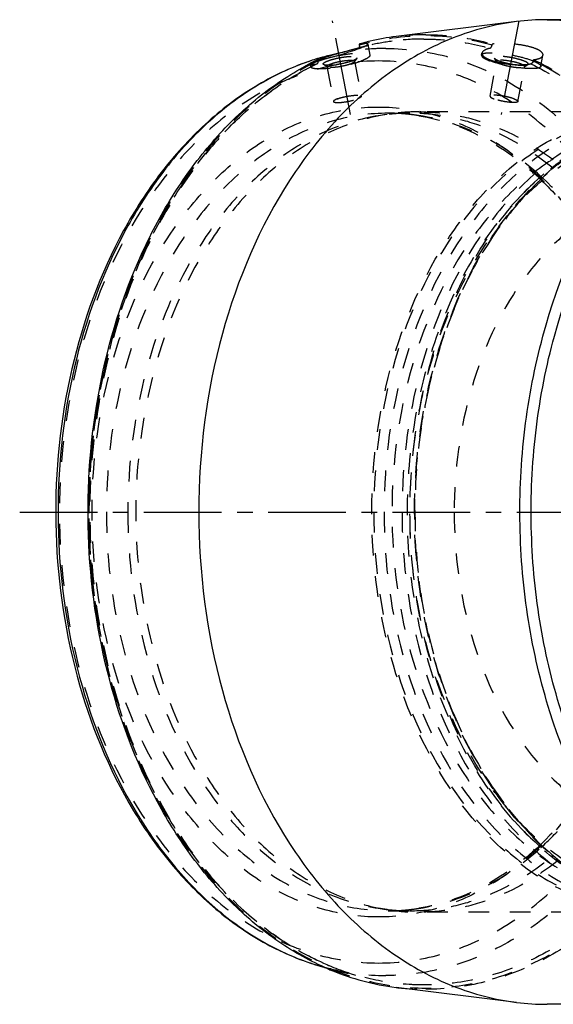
# Model space of a CAD drawing. Header units: millimetres. Extents: x 245 to 733, y 332 to 662.
# Tile 1 of 14: x 245 to 413, y 341 to 652. Entities that reach past the tile are written whole.
import ezdxf

# ---------------------------------------------------------------- set-up
doc = ezdxf.new("R2010")
doc.units = ezdxf.units.MM
doc.header["$LTSCALE"] = 65.185185
doc.linetypes.add('CENTER', pattern=[0.6, 0.375, -0.075, 0.075, -0.075])
doc.linetypes.add('HIDDEN', pattern=[0.2, 0.1, -0.1])
for name, color, linetype in [('ACHSEN_S', 7, 'CONTINUOUS'), ('FASEN', 7, 'CONTINUOUS'), ('KOERPER', 7, 'CONTINUOUS'), ('KONST.EL_MIT_GEO', 7, 'CONTINUOUS')]:
    doc.layers.add(name, color=color, linetype=linetype)

msp = doc.modelspace()

# ---------------------------------------------------------------- linework, layer by layer
at = {"layer": 'ACHSEN_S', "color": 2, "linetype": 'CENTER'}
msp.add_line((245.13, 496.5), (733.01, 496.5), dxfattribs=at)
at = {"layer": 'FASEN', "color": 8, "linetype": 'HIDDEN'}
for p, q in [((403.89, 597.15), (405.31, 598.56)), ((403.89, 395.85), (405.31, 394.44))]:
    msp.add_line(p, q, dxfattribs=at)
for points, knots in [([(405.31, 598.56), (410.09, 603.35), (420.39, 611.69), (432.5, 617.19), (438.59, 618.96)], [0, 0, 0, 0, 0.516084, 1, 1, 1, 1]), ([(405.31, 394.44), (392.96, 406.78), (378.9, 431.21), (369.6, 467.04), (367.12, 496.5), (369.6, 525.96), (378.9, 561.79), (392.96, 586.22), (405.31, 598.56)], [0, 0, 0, 0, 0.236132, 0.366209, 0.5, 0.633791, 0.763868, 1, 1, 1, 1]), ([(438.6, 374.04), (432.5, 375.81), (420.39, 381.31), (410.09, 389.65), (405.31, 394.44)], [0, 0, 0, 0, 0.483915, 1, 1, 1, 1])]:
    msp.add_open_spline(points, degree=3, knots=knots, dxfattribs=at)
at = {"layer": 'KOERPER', "color": 2, "linetype": 'CENTER'}
msp.add_line((349.19, 621.66), (343.6, 651.13), dxfattribs=at)
at = {"layer": 'KOERPER', "color": 8, "linetype": 'HIDDEN'}
for points, knots in [([(454.22, 598.8), (449.47, 598.8), (439.75, 597.42), (425.95, 591.39), (413.36, 581.72), (398.34, 564.03), (385.31, 535.22), (381.88, 509.68), (381.88, 496.5)], [0, 0, 0, 0, 0.103456, 0.210669, 0.324498, 0.446432, 0.712952, 1, 1, 1, 1]), ([(381.88, 496.5), (381.88, 483.32), (385.31, 457.78), (398.34, 428.97), (413.36, 411.28), (425.95, 401.61), (439.75, 395.58), (449.47, 394.2), (454.22, 394.2)], [0, 0, 0, 0, 0.287048, 0.553568, 0.675502, 0.789331, 0.896544, 1, 1, 1, 1])]:
    msp.add_open_spline(points, degree=3, knots=knots, dxfattribs=at)
at = {"layer": 'KONST.EL_MIT_GEO', "color": 2, "linetype": 'CENTER'}
msp.add_line((402.2, 651.13), (396.61, 621.66), dxfattribs=at)
at = {"layer": 'KONST.EL_MIT_GEO', "color": 7, "linetype": 'Continuous'}
for p, q in [((511.66, 651.5), (411.08, 651.5)), ((401.5, 650.91), (363.6, 646.2)), ((342.19, 640.15), (351.57, 642.53)), ((351.94, 643.82), (352.01, 643.46)), ((339.06, 639.29), (338.87, 639.23)), ((336.18, 638.37), (336.08, 638.34)), ((336.26, 637.56), (336.43, 637.65)), ((338.18, 638.53), (338.26, 638.56)), ((401.5, 342.09), (363.6, 346.8)), ((512.15, 341.5), (411.08, 341.5))]:
    msp.add_line(p, q, dxfattribs=at)
at = {"layer": 'KONST.EL_MIT_GEO', "color": 8, "linetype": 'HIDDEN'}
for p, q in [((351.57, 642.53), (353.75, 643.08)), ((354.66, 643.83), (355.32, 640.32)), ((393.79, 643.46), (393.86, 643.82)), ((338.96, 638.91), (339.03, 638.54)), ((350.49, 638.25), (351.28, 639.36)), ((390.48, 640.32), (390.61, 640.98)), ((395.31, 638.25), (394.52, 639.36)), ((406.77, 638.54), (406.84, 638.91)), ((409.15, 636.78), (409.81, 640.29)), ((336.53, 637.44), (336.65, 636.78)), ((341.9, 636.62), (340.76, 637.37)), ((341.8, 636.75), (343.88, 625.74)), ((350.54, 638.41), (352.63, 627.4)), ((393.17, 627.4), (395.26, 638.41)), ((401.92, 625.74), (404, 636.75)), ((403.9, 636.62), (405.04, 637.37)), ((360.76, 621.7), (357.96, 621.25)), ((361.18, 622.05), (367.95, 622.05)), ((370.63, 621.3), (370.83, 621.27)), ((445.03, 622.5), (370.78, 622.5)), ((360.76, 371.3), (357.96, 371.75)), ((361.18, 370.95), (367.95, 370.95)), ((370.83, 371.73), (370.63, 371.7)), ((445.03, 370.5), (370.78, 370.5)), ((342.19, 352.85), (353.75, 349.92))]:
    msp.add_line(p, q, dxfattribs=at)
at = {"layer": 'KONST.EL_MIT_GEO', "color": 7, "linetype": 'Continuous'}
for centre, radius, start, end in [((411.1, 573.61), 77.89, 90.0131, 97.0849), ((373.12, 569.74), 77.05, 97.1002, 103.301), ((426.84, 347.98), 303.99, 104.3336, 104.6486), ((373.09, 566.78), 78.71, 105.5954, 105.8562), ((351.45, 643.02), 0.542, 284.3135, 293.4416), ((373.62, 567.65), 79.19, 104.7511, 105.8831), ((356.38, 607.7), 36.4, 96.2523, 97.0015), ((373.5, 568.09), 78.74, 103.9757, 104.7508), ((373.42, 568.42), 78.4, 103.2876, 103.9756), ((361.57, 563.99), 78.59, 107.2964, 108.8089), ((361.94, 562.44), 80.18, 106.7212, 108.3981), ((361.38, 564.59), 77.96, 106.784, 107.295), ((376.37, 560.44), 86.93, 115.4832, 116.001), ((361.26, 564.98), 77.55, 105.9559, 106.7842), ((361.57, 563.69), 78.88, 104.5895, 106.5834), ((361.06, 565.68), 76.82, 104.2179, 105.9572), ((358.44, 587.24), 55.09, 108.7715, 109.3558), ((361.38, 564.42), 78.13, 104.2159, 104.5868), ((362.16, 561.79), 80.87, 108.3962, 108.7367), ((376.85, 559.46), 88.02, 116.0571, 117.3341), ((375.3, 430.18), 84.32, 246.8256, 247.7432), ((374.1, 427.05), 80.96, 247.6902, 254.9438), ((373.11, 423.25), 77.04, 254.9207, 262.8995), ((411.1, 419.39), 77.89, 262.9151, 269.9869)]:
    msp.add_arc(centre, radius, start, end, dxfattribs=at)
at = {"layer": 'KONST.EL_MIT_GEO', "color": 8, "linetype": 'HIDDEN'}
for centre, radius, start, end in [((372.33, 570.54), 74.87, 90.0126, 97.6284), ((372.91, 571.27), 75.51, 90.0106, 97.0859), ((373.05, 566.9), 78.59, 105.3517, 105.5954), ((373, 567.11), 78.37, 104.7244, 105.3519), ((372.93, 567.37), 78.11, 104.2648, 104.7243), ((372.86, 567.66), 77.8, 103.4376, 104.265), ((372.56, 568.97), 76.46, 97.6397, 103.4491), ((352.65, 603.38), 37.94, 110.2095, 110.7469), ((355.39, 595.92), 45.89, 109.3466, 110.2), ((346.35, 647.79), 9.88, 290.6953, 293.0318), ((399.45, 647.79), 9.88, 246.9687, 249.3047), ((405.54, 650.08), 11.25, 276.6233, 279.5839), ((345.84, 620.48), 19.53, 112.6564, 113.817), ((333.83, 658.4), 21.35, 282.2897, 283.0506), ((345.35, 622.44), 17.22, 110.6952, 113.0331), ((341.47, 660.91), 23.8, 275.2273, 277.7834), ((350.39, 638.38), 0.152, 10.7257, 21.5218), ((401.97, 664.95), 27.57, 257.071, 258.202), ((399.34, 645.15), 8.09, 247.0115, 249.3024), ((402.47, 667.4), 30.06, 258.2205, 261.2212), ((404.01, 661.86), 24.67, 254.2118, 256.7082), ((402.68, 668.57), 31.26, 261.1779, 266.5808), ((367.98, 558.75), 63.3, 90.0245, 99.1029), ((370.81, 558.97), 63.53, 90.0256, 99.1037), ((361.18, 559.3), 62.75, 86.9058, 89.9982), ((361.18, 562.38), 59.67, 87.0453, 89.998), ((361.16, 562.02), 60.04, 85.3598, 87.046), ((361.16, 558.87), 63.18, 83.8606, 86.9048), ((361.13, 561.68), 60.37, 83.564, 85.3595), ((361.08, 561.2), 60.86, 80.9663, 83.5625), ((356.48, 536.82), 88.32, 50.1652, 50.5837), ((345.04, 534.11), 92.74, 46.3011, 46.7526), ((347.04, 533.75), 92.38, 47.327, 47.76), ((476.83, 529.1), 98.89, 135.7792, 136.9774), ((476.87, 463.93), 98.94, 223.0227, 224.1728), ((345.04, 458.89), 92.74, 313.2475, 313.6987), ((347.04, 459.25), 92.38, 312.24, 312.673), ((356.48, 456.18), 88.32, 309.4163, 309.8348), ((367.98, 434.25), 63.3, 260.8971, 269.9755), ((370.81, 434.03), 63.53, 260.8963, 269.9744), ((361.18, 433.7), 62.75, 270.0018, 273.0942), ((361.18, 430.62), 59.67, 270.002, 272.9542), ((361.16, 430.98), 60.04, 272.9534, 274.6419), ((361.17, 433.98), 63.03, 273.0932, 274.2917), ((361.16, 434.11), 63.16, 274.2914, 274.7889), ((361.13, 431.32), 60.37, 274.6422, 276.436), ((361.14, 434.26), 63.31, 274.7892, 276.1381), ((361.08, 431.8), 60.86, 276.4375, 279.0336), ((374.78, 431), 83.78, 246.8857, 247.3591), ((373.44, 427.5), 80.04, 247.2849, 255.7433), ((361.42, 428.74), 78.29, 254.8951, 255.7836), ((360.99, 427.06), 76.56, 254.997, 255.7836), ((360.49, 424.88), 74.32, 255.7499, 269.9252), ((372.92, 421.74), 75.52, 262.9032, 269.9869)]:
    msp.add_arc(centre, radius, start, end, dxfattribs=at)
at = {"layer": 'KONST.EL_MIT_GEO', "color": 7, "linetype": 'Continuous'}
for points, knots in [([(512.15, 341.5), (504.96, 341.5), (490.26, 343.58), (469.39, 352.69), (450.32, 367.31), (427.58, 394.02), (412.03, 428.34), (403.98, 466.04), (401.85, 496.15), (403.88, 526.26), (411.82, 564.03), (427.26, 598.43), (449.9, 625.28), (468.92, 640.02), (489.75, 649.27), (504.46, 651.45), (511.65, 651.5)], [0, 0, 0, 0, 0.051677, 0.105224, 0.162068, 0.222953, 0.356031, 0.427197, 0.499747, 0.572315, 0.643528, 0.776772, 0.837755, 0.894689, 0.948298, 1, 1, 1, 1]), ([(401.5, 650.91), (394.68, 650.06), (380.9, 646.45), (361.74, 635.9), (344.38, 620.61), (323.87, 593.98), (306.16, 552.09), (299.07, 496.5), (306.16, 440.91), (323.87, 399.02), (344.38, 372.39), (361.74, 357.1), (380.9, 346.55), (394.68, 342.94), (401.5, 342.09)], [0, 0, 0, 0, 0.051752, 0.105846, 0.163341, 0.2247, 0.357777, 0.5, 0.642223, 0.7753, 0.836659, 0.894154, 0.948248, 1, 1, 1, 1]), ([(514.65, 342.96), (507.61, 342.96), (493.2, 344.98), (472.73, 353.81), (453.99, 368), (431.57, 393.94), (416.08, 427.35), (407.83, 464.14), (405.43, 493.6), (407.05, 523.17), (414.33, 560.43), (428.92, 594.59), (450.6, 621.66), (468.92, 636.82), (489.1, 646.74), (503.48, 649.55), (510.54, 649.93)], [0, 0, 0, 0, 0.051572, 0.104972, 0.161606, 0.222218, 0.354671, 0.425555, 0.497904, 0.570386, 0.641656, 0.775472, 0.836889, 0.894262, 0.948202, 1, 1, 1, 1]), ([(340.21, 639.09), (342.26, 639.45), (346.21, 640.49), (350.09, 641.75), (351.96, 642.46)], [0, 0, 0, 0, 0.509975, 1, 1, 1, 1]), ([(349.96, 642.08), (349.47, 641.95), (347.37, 641.4), (345.27, 640.82), (343.68, 640.34)], [0, 0, 0, 0, 0.234992, 1, 1, 1, 1]), ([(352.02, 643.02), (352.01, 642.97), (351.96, 642.77), (351.8, 642.59), (351.66, 642.53)], [0, 0, 0, 0, 0.276411, 1, 1, 1, 1]), ([(351.96, 642.46), (352.35, 642.61), (353.03, 642.87), (353.91, 643.26), (354.39, 643.52), (354.67, 643.75), (354.66, 643.83)], [0, 0, 0, 0, 0.41, 0.718113, 0.913916, 1, 1, 1, 1]), ([(354.66, 643.83), (354.64, 643.9), (354.39, 643.98), (353.98, 643.99), (353.27, 643.97), (352.73, 643.91), (352.41, 643.88)], [0, 0, 0, 0, 0.087606, 0.280583, 0.586763, 1, 1, 1, 1]), ([(338.96, 638.91), (339.06, 638.92), (339.48, 638.97), (339.89, 639.04), (340.21, 639.09)], [0, 0, 0, 0, 0.235416, 1, 1, 1, 1]), ([(343.68, 640.34), (343.42, 640.26), (342.43, 639.96), (341.44, 639.65), (340.72, 639.4)], [0, 0, 0, 0, 0.261664, 1, 1, 1, 1]), ([(336.08, 638.34), (330.19, 636.33), (318.58, 630.81), (302.9, 618.84), (288.98, 603.42), (272.92, 578.4), (259.44, 541.21), (254.58, 493.04), (261.03, 445.22), (275.78, 408.87), (292.72, 384.89), (307.18, 370.41), (323.29, 359.48), (335.08, 354.76), (341.02, 353.15)], [0, 0, 0, 0, 0.05329, 0.10915, 0.16813, 0.230365, 0.363071, 0.50261, 0.641604, 0.772848, 0.83417, 0.892236, 0.947295, 1, 1, 1, 1]), ([(336.23, 638.38), (330.43, 636.41), (318.98, 630.95), (303.46, 619.07), (289.64, 603.71), (273.62, 578.65), (260.15, 541.34), (255.3, 492.96), (261.78, 444.95), (276.53, 408.5), (293.44, 384.53), (307.79, 370.13), (323.72, 359.33), (335.34, 354.68), (341.18, 353.11)], [0, 0, 0, 0, 0.052548, 0.107953, 0.166754, 0.229049, 0.362376, 0.502858, 0.642759, 0.774515, 0.835815, 0.893606, 0.948111, 1, 1, 1, 1]), ([(342.12, 352.67), (336.72, 354.98), (326.11, 360.89), (311.77, 372.84), (298.94, 387.75), (283.95, 411.58), (270.88, 446.61), (265, 492.17), (269.04, 538.12), (280.66, 574.05), (294.61, 599), (306.79, 614.93), (320.61, 628.02), (330.96, 634.8), (336.26, 637.56)], [0, 0, 0, 0, 0.052504, 0.107758, 0.166128, 0.227651, 0.358654, 0.496623, 0.635215, 0.767937, 0.830582, 0.890141, 0.946529, 1, 1, 1, 1])]:
    msp.add_open_spline(points, degree=3, knots=knots, dxfattribs=at)
at = {"layer": 'KONST.EL_MIT_GEO', "color": 8, "linetype": 'HIDDEN'}
for points, knots in [([(411.08, 651.5), (418.28, 651.5), (433.01, 649.41), (453.91, 640.27), (473, 625.61), (495.75, 598.83), (511.28, 564.44), (519.3, 526.66), (521.39, 496.5), (519.3, 466.34), (511.28, 428.56), (495.75, 394.17), (473, 367.39), (453.91, 352.73), (433.01, 343.59), (418.28, 341.5), (411.08, 341.5)], [0, 0, 0, 0, 0.051692, 0.105258, 0.162132, 0.223055, 0.356218, 0.427422, 0.5, 0.572578, 0.643782, 0.776945, 0.837868, 0.894742, 0.948308, 1, 1, 1, 1]), ([(393.79, 643.46), (387.03, 645.38), (372.9, 647.42), (358.78, 645.38), (352.01, 643.46)], [0, 0, 0, 0, 0.5, 1, 1, 1, 1]), ([(372.32, 645.41), (374.06, 645.41), (381.05, 645.17), (388, 643.93), (393.05, 642.5)], [0, 0, 0, 0, 0.248794, 1, 1, 1, 1]), ([(372.9, 646.78), (374.66, 646.78), (381.73, 646.53), (388.75, 645.28), (393.86, 643.82)], [0, 0, 0, 0, 0.248751, 1, 1, 1, 1]), ([(360.39, 642.44), (358.87, 642.44), (352.74, 642.25), (346.65, 641.28), (342.19, 640.15)], [0, 0, 0, 0, 0.248897, 1, 1, 1, 1]), ([(360.39, 642.44), (367.16, 642.44), (381.03, 640.47), (400.71, 631.87), (418.68, 618.07), (440.11, 592.84), (458.69, 551.71), (466.12, 496.5), (458.69, 441.29), (440.11, 400.16), (418.68, 374.93), (400.71, 361.13), (381.03, 352.53), (367.16, 350.56), (360.39, 350.56)], [0, 0, 0, 0, 0.05173, 0.105334, 0.162249, 0.223216, 0.356476, 0.5, 0.643524, 0.776784, 0.837751, 0.894666, 0.94827, 1, 1, 1, 1]), ([(393.05, 642.5), (392.45, 642.33), (391.54, 642.05), (390.67, 641.33), (390.6, 640.97)], [0, 0, 0, 0, 0.629189, 1, 1, 1, 1]), ([(393.05, 642.5), (393.14, 642.52), (393.51, 642.72), (393.73, 643.14), (393.79, 643.46)], [0, 0, 0, 0, 0.212941, 1, 1, 1, 1]), ([(407.27, 642.46), (406.29, 642.83), (404.09, 643.39), (400.64, 643.87), (397.16, 644.04), (394.9, 643.94), (393.86, 643.82)], [0, 0, 0, 0, 0.231196, 0.500324, 0.769356, 1, 1, 1, 1]), ([(409.81, 640.29), (409.89, 640.7), (409.33, 641.42), (408.37, 642), (407.67, 642.31), (407.27, 642.46)], [0, 0, 0, 0, 0.352014, 0.637144, 1, 1, 1, 1]), ([(339.21, 638.86), (339.13, 638.83), (338.83, 638.72), (338.54, 638.6), (338.32, 638.51)], [0, 0, 0, 0, 0.264576, 1, 1, 1, 1]), ([(339.27, 638.55), (339.39, 638.59), (339.88, 638.78), (340.39, 638.94), (340.78, 639.06)], [0, 0, 0, 0, 0.234535, 1, 1, 1, 1]), ([(340.78, 639.06), (340.98, 639.13), (341.86, 639.39), (342.74, 639.62), (343.42, 639.78)], [0, 0, 0, 0, 0.237486, 1, 1, 1, 1]), ([(342.13, 638.55), (342.2, 638.57), (342.49, 638.68), (342.78, 638.77), (343, 638.84)], [0, 0, 0, 0, 0.234543, 1, 1, 1, 1]), ([(343, 638.84), (343.46, 638.99), (344.43, 639.25), (345.91, 639.56), (347.4, 639.8), (348.78, 639.94), (349.92, 639.97), (350.69, 639.92), (351.11, 639.79), (351.3, 639.69), (351.37, 639.51), (351.32, 639.41), (351.28, 639.36)], [0, 0, 0, 0, 0.164606, 0.342274, 0.518899, 0.68028, 0.813721, 0.909435, 0.941631, 0.964101, 0.980734, 1, 1, 1, 1]), ([(343.02, 637.58), (343.8, 637.88), (345.48, 638.31), (347.19, 638.6), (348.09, 638.68)], [0, 0, 0, 0, 0.478005, 1, 1, 1, 1]), ([(343.42, 639.78), (344.8, 640.11), (347.48, 640.62), (351.09, 641.03), (353.61, 641.02), (354.91, 640.77), (355.29, 640.47), (355.32, 640.32)], [0, 0, 0, 0, 0.350622, 0.669596, 0.895878, 0.962195, 1, 1, 1, 1]), ([(348.09, 638.68), (348.22, 638.69), (348.7, 638.73), (349.18, 638.74), (349.52, 638.73)], [0, 0, 0, 0, 0.279948, 1, 1, 1, 1]), ([(349.52, 638.73), (349.58, 638.73), (349.78, 638.71), (349.98, 638.69), (350.12, 638.66)], [0, 0, 0, 0, 0.285179, 1, 1, 1, 1]), ([(350.12, 638.66), (350.17, 638.65), (350.32, 638.61), (350.5, 638.53), (350.53, 638.44)], [0, 0, 0, 0, 0.344034, 1, 1, 1, 1]), ([(351.28, 639.36), (351.19, 639.23), (350.83, 638.98), (350.45, 638.8), (350.21, 638.7)], [0, 0, 0, 0, 0.387365, 1, 1, 1, 1]), ([(355.32, 640.32), (355.35, 640.19), (355.17, 639.83), (354.29, 639.2), (353.4, 638.81), (352.7, 638.55)], [0, 0, 0, 0, 0.120874, 0.321115, 1, 1, 1, 1]), ([(406.84, 638.91), (412.89, 636.02), (424.72, 628.59), (440.27, 613.71), (453.71, 595.27), (468.55, 566.17), (479.47, 524.5), (479.94, 472.44), (468.07, 423.06), (448.14, 387.64), (427.22, 366.44), (410.19, 354.94), (391.89, 347.84), (379.15, 346.22), (372.9, 346.22)], [0, 0, 0, 0, 0.054422, 0.112196, 0.173632, 0.238569, 0.376241, 0.518528, 0.656841, 0.783881, 0.84221, 0.897106, 0.9493, 1, 1, 1, 1]), ([(390.48, 640.32), (390.46, 640.19), (390.63, 639.83), (391.51, 639.2), (392.4, 638.81), (393.1, 638.55)], [0, 0, 0, 0, 0.120874, 0.321115, 1, 1, 1, 1]), ([(406.53, 638.55), (405.01, 639.13), (401.67, 640.02), (397.49, 640.75), (394.26, 641.01), (392.6, 641.02), (391.55, 640.89), (390.96, 640.76), (390.52, 640.53), (390.48, 640.32)], [0, 0, 0, 0, 0.296253, 0.626121, 0.770174, 0.884421, 0.927727, 0.961026, 1, 1, 1, 1]), ([(390.6, 640.97), (390.57, 640.8), (390.68, 640.36), (391.22, 639.82), (392.07, 639.31), (392.76, 639.01), (393.16, 638.86)], [0, 0, 0, 0, 0.15272, 0.357007, 0.638984, 1, 1, 1, 1]), ([(393.16, 638.86), (393.24, 638.83), (393.58, 638.7), (393.93, 638.59), (394.2, 638.51)], [0, 0, 0, 0, 0.23887, 1, 1, 1, 1]), ([(403.67, 638.55), (403.23, 638.72), (402.25, 639.02), (400.71, 639.4), (399.08, 639.7), (397.52, 639.9), (396.33, 639.97), (395.54, 639.95), (395.09, 639.9), (394.76, 639.82), (394.53, 639.72), (394.43, 639.53), (394.48, 639.41), (394.52, 639.36)], [0, 0, 0, 0, 0.146086, 0.315548, 0.492323, 0.659532, 0.801361, 0.858603, 0.905112, 0.940234, 0.964457, 0.981252, 1, 1, 1, 1]), ([(394.52, 639.36), (394.61, 639.23), (394.97, 638.98), (395.35, 638.8), (395.59, 638.7)], [0, 0, 0, 0, 0.387363, 1, 1, 1, 1]), ([(402.78, 637.58), (402.06, 637.85), (400.5, 638.27), (398.54, 638.61), (397.03, 638.74), (396.16, 638.73), (395.6, 638.68), (395.28, 638.51), (395.26, 638.41)], [0, 0, 0, 0, 0.296317, 0.626252, 0.77033, 0.884588, 0.961031, 1, 1, 1, 1]), ([(407.41, 638.99), (407.74, 639.04), (408.33, 639.18), (409.19, 639.49), (409.75, 639.95), (409.81, 640.29)], [0, 0, 0, 0, 0.349174, 0.628982, 1, 1, 1, 1]), ([(358.05, 638.5), (351.46, 638.5), (337.97, 636.59), (318.82, 628.21), (301.33, 614.78), (280.49, 590.24), (262.41, 550.22), (255.17, 496.5), (262.41, 442.78), (280.49, 402.76), (301.33, 378.22), (318.82, 364.79), (337.97, 356.41), (351.46, 354.5), (358.05, 354.5)], [0, 0, 0, 0, 0.051729, 0.105334, 0.162249, 0.223216, 0.356476, 0.5, 0.643524, 0.776784, 0.837751, 0.894666, 0.948271, 1, 1, 1, 1]), ([(339.03, 638.54), (332.99, 635.66), (321.2, 628.25), (305.69, 613.4), (292.29, 595.01), (277.48, 565.98), (266.6, 524.42), (266.13, 472.48), (277.98, 423.24), (297.85, 387.91), (318.72, 366.76), (335.71, 355.3), (353.97, 348.21), (372.9, 345.81), (391.84, 348.21), (410.09, 355.3), (427.08, 366.76), (447.95, 387.91), (467.82, 423.24), (479.67, 472.48), (479.21, 524.42), (468.32, 565.98), (453.52, 595.01), (440.11, 613.4), (424.6, 628.25), (412.81, 635.66), (406.77, 638.54)], [0, 0, 0, 0, 0.027212, 0.056101, 0.086819, 0.119289, 0.188126, 0.259268, 0.328424, 0.391942, 0.421106, 0.448554, 0.474651, 0.5, 0.525349, 0.551446, 0.578894, 0.608058, 0.671576, 0.740732, 0.811874, 0.880711, 0.913181, 0.943899, 0.972788, 1, 1, 1, 1]), ([(338.73, 637.63), (333.14, 634.96), (322.19, 628.19), (307.62, 614.74), (294.83, 598.13), (280.3, 571.85), (268.64, 533.88), (265.62, 485.58), (273.51, 438.37), (289.03, 402.92), (306.22, 379.82), (320.64, 366.03), (336.5, 355.75), (347.99, 351.38), (353.75, 349.92)], [0, 0, 0, 0, 0.053482, 0.110103, 0.170166, 0.233578, 0.368288, 0.50876, 0.647523, 0.777573, 0.837989, 0.894957, 0.948733, 1, 1, 1, 1]), ([(341.89, 353.94), (336.48, 356.25), (325.85, 362.18), (311.49, 374.19), (298.68, 389.19), (283.76, 413.17), (270.86, 448.4), (265.33, 494.12), (269.84, 540.06), (281.93, 575.79), (296.28, 600.4), (308.74, 615.98), (322.8, 628.63), (333.29, 635.04), (338.65, 637.6)], [0, 0, 0, 0, 0.052604, 0.107995, 0.166547, 0.228287, 0.359767, 0.498123, 0.636829, 0.769273, 0.831642, 0.890854, 0.946874, 1, 1, 1, 1]), ([(336.97, 637.86), (336.85, 637.79), (336.69, 637.69), (336.52, 637.5), (336.53, 637.43)], [0, 0, 0, 0, 0.678383, 1, 1, 1, 1]), ([(336.53, 637.43), (336.54, 637.38), (336.75, 637.3), (337.34, 637.34), (337.93, 637.44), (338.38, 637.54)], [0, 0, 0, 0, 0.089265, 0.281088, 1, 1, 1, 1]), ([(336.65, 636.78), (336.69, 636.57), (337.13, 636.34), (337.72, 636.2), (338.78, 636.07), (340.43, 636.08), (343.66, 636.35), (347.84, 637.08), (351.18, 637.97), (352.7, 638.55)], [0, 0, 0, 0, 0.038974, 0.072273, 0.115579, 0.229826, 0.373879, 0.703747, 1, 1, 1, 1]), ([(336.93, 637.32), (336.89, 637.29), (336.77, 637.17), (336.67, 637.02), (336.65, 636.9)], [0, 0, 0, 0, 0.304759, 1, 1, 1, 1]), ([(338.06, 638.03), (337.94, 637.97), (337.54, 637.77), (337.15, 637.53), (336.93, 637.32)], [0, 0, 0, 0, 0.302892, 1, 1, 1, 1]), ([(337.96, 638.35), (337.86, 638.31), (337.52, 638.16), (337.2, 637.99), (336.97, 637.86)], [0, 0, 0, 0, 0.294856, 1, 1, 1, 1]), ([(338.65, 637.6), (338.67, 637.6), (338.7, 637.61), (338.72, 637.62), (338.73, 637.63)], [0, 0, 0, 0, 0.497206, 1, 1, 1, 1]), ([(338.73, 637.63), (338.8, 637.66), (339.06, 637.88), (339.08, 638.28), (339.03, 638.54)], [0, 0, 0, 0, 0.207961, 1, 1, 1, 1]), ([(340.76, 637.37), (340.69, 637.42), (340.56, 637.64), (340.91, 637.96), (341.4, 638.25), (341.86, 638.45), (342.13, 638.55)], [0, 0, 0, 0, 0.125121, 0.291334, 0.58312, 1, 1, 1, 1]), ([(341.02, 637.26), (340.99, 637.27), (340.9, 637.3), (340.82, 637.33), (340.76, 637.37)], [0, 0, 0, 0, 0.287648, 1, 1, 1, 1]), ([(343.64, 637.21), (343.12, 637.16), (342.25, 637.12), (341.36, 637.16), (341.02, 637.26)], [0, 0, 0, 0, 0.597987, 1, 1, 1, 1]), ([(341.8, 636.75), (341.79, 636.78), (341.82, 636.96), (341.98, 637.06), (342.1, 637.14)], [0, 0, 0, 0, 0.170583, 1, 1, 1, 1]), ([(349.32, 637.58), (348.67, 637.34), (347.23, 636.94), (345.42, 636.6), (343.97, 636.45), (343.07, 636.42), (342.4, 636.46), (342.02, 636.54), (341.9, 636.62)], [0, 0, 0, 0, 0.275789, 0.588078, 0.731131, 0.852079, 0.943117, 1, 1, 1, 1]), ([(342.1, 637.14), (342.16, 637.18), (342.45, 637.35), (342.77, 637.49), (343.02, 637.58)], [0, 0, 0, 0, 0.201426, 1, 1, 1, 1]), ([(348.5, 638.11), (348.2, 638.03), (346.95, 637.7), (345.67, 637.46), (344.69, 637.33)], [0, 0, 0, 0, 0.240152, 1, 1, 1, 1]), ([(349.84, 638.55), (349.74, 638.51), (349.3, 638.35), (348.85, 638.21), (348.5, 638.11)], [0, 0, 0, 0, 0.229161, 1, 1, 1, 1]), ([(350.49, 638.25), (350.4, 638.11), (349.99, 637.86), (349.58, 637.68), (349.32, 637.58)], [0, 0, 0, 0, 0.377158, 1, 1, 1, 1]), ([(358.05, 354.5), (364.64, 354.5), (378.14, 356.41), (397.28, 364.79), (414.77, 378.22), (435.62, 402.76), (453.7, 442.78), (460.93, 496.5), (453.7, 550.22), (435.62, 590.24), (414.77, 614.78), (397.28, 628.21), (378.14, 636.59), (364.64, 638.5), (358.05, 638.5)], [0, 0, 0, 0, 0.051729, 0.105334, 0.162249, 0.223216, 0.356476, 0.5, 0.643524, 0.776784, 0.837751, 0.894666, 0.948271, 1, 1, 1, 1]), ([(405.98, 637.6), (411.98, 634.74), (423.69, 627.37), (439.1, 612.62), (452.41, 594.35), (467.11, 565.51), (477.93, 524.22), (478.38, 472.63), (466.61, 423.71), (446.87, 388.62), (426.14, 367.61), (409.26, 356.22), (391.13, 349.18), (378.51, 347.59), (372.32, 347.59)], [0, 0, 0, 0, 0.054425, 0.112205, 0.173645, 0.238585, 0.376259, 0.518542, 0.656848, 0.783881, 0.842208, 0.897102, 0.949296, 1, 1, 1, 1]), ([(409.15, 636.78), (409.11, 636.57), (408.67, 636.34), (408.08, 636.2), (407.02, 636.07), (405.37, 636.08), (402.14, 636.35), (397.96, 637.08), (394.62, 637.97), (393.1, 638.55)], [0, 0, 0, 0, 0.038974, 0.072273, 0.115579, 0.229826, 0.373879, 0.703747, 1, 1, 1, 1]), ([(394.2, 638.51), (394.32, 638.47), (394.85, 638.31), (395.39, 638.18), (395.8, 638.08)], [0, 0, 0, 0, 0.239639, 1, 1, 1, 1]), ([(395.31, 638.25), (395.38, 638.14), (395.68, 637.93), (395.99, 637.79), (396.18, 637.7)], [0, 0, 0, 0, 0.387212, 1, 1, 1, 1]), ([(395.96, 638.55), (396.06, 638.51), (396.5, 638.35), (396.95, 638.21), (397.3, 638.11)], [0, 0, 0, 0, 0.229159, 1, 1, 1, 1]), ([(396.48, 637.58), (397.14, 637.34), (398.57, 636.94), (400.39, 636.6), (401.83, 636.45), (402.73, 636.42), (403.4, 636.46), (403.78, 636.54), (403.9, 636.62)], [0, 0, 0, 0, 0.275789, 0.588078, 0.731131, 0.852079, 0.943117, 1, 1, 1, 1]), ([(398.34, 637.84), (398.66, 637.77), (399.92, 637.49), (401.2, 637.29), (402.16, 637.21)], [0, 0, 0, 0, 0.254124, 1, 1, 1, 1]), ([(400.81, 637.37), (401.01, 637.36), (401.77, 637.32), (402.53, 637.31), (403.1, 637.33)], [0, 0, 0, 0, 0.254483, 1, 1, 1, 1]), ([(402.16, 637.21), (402.69, 637.16), (403.56, 637.12), (404.44, 637.16), (404.78, 637.26)], [0, 0, 0, 0, 0.597994, 1, 1, 1, 1]), ([(404, 636.75), (404.03, 636.91), (403.51, 637.3), (403.1, 637.46), (402.78, 637.58)], [0, 0, 0, 0, 0.31378, 1, 1, 1, 1]), ([(403.1, 637.33), (403.25, 637.33), (403.82, 637.35), (404.39, 637.39), (404.81, 637.44)], [0, 0, 0, 0, 0.257525, 1, 1, 1, 1]), ([(405.04, 637.37), (405.11, 637.42), (405.25, 637.64), (404.9, 637.96), (404.4, 638.25), (403.94, 638.45), (403.67, 638.55)], [0, 0, 0, 0, 0.125121, 0.291334, 0.58312, 1, 1, 1, 1]), ([(404.78, 637.26), (404.81, 637.27), (404.9, 637.3), (404.99, 637.33), (405.04, 637.37)], [0, 0, 0, 0, 0.28764, 1, 1, 1, 1]), ([(406.61, 638.11), (406.57, 638.04), (406.42, 637.81), (406.17, 637.63), (405.98, 637.6)], [0, 0, 0, 0, 0.274682, 1, 1, 1, 1]), ([(406.53, 638.55), (407.22, 638.29), (408.12, 637.9), (409, 637.27), (409.17, 636.91), (409.15, 636.78)], [0, 0, 0, 0, 0.678885, 0.879126, 1, 1, 1, 1]), ([(345.11, 626.57), (344.79, 626.45), (344.38, 626.29), (343.86, 625.9), (343.88, 625.74)], [0, 0, 0, 0, 0.686036, 1, 1, 1, 1]), ([(343.88, 625.74), (343.9, 625.64), (344.22, 625.48), (344.78, 625.42), (345.66, 625.41), (347.16, 625.54), (349.13, 625.88), (350.69, 626.3), (351.4, 626.57)], [0, 0, 0, 0, 0.038913, 0.115304, 0.229549, 0.373631, 0.703596, 1, 1, 1, 1]), ([(345.11, 626.57), (345.82, 626.84), (347.39, 627.26), (349.35, 627.6), (350.86, 627.73), (351.73, 627.72), (352.29, 627.67), (352.61, 627.5), (352.63, 627.4)], [0, 0, 0, 0, 0.296404, 0.626369, 0.770451, 0.884696, 0.961087, 1, 1, 1, 1]), ([(352.63, 627.4), (352.66, 627.24), (352.13, 626.85), (351.73, 626.69), (351.4, 626.57)], [0, 0, 0, 0, 0.313964, 1, 1, 1, 1]), ([(393.17, 627.4), (393.14, 627.24), (393.67, 626.85), (394.07, 626.69), (394.4, 626.57)], [0, 0, 0, 0, 0.313964, 1, 1, 1, 1]), ([(400.69, 626.57), (399.98, 626.84), (398.41, 627.26), (396.45, 627.6), (394.95, 627.73), (394.07, 627.72), (393.51, 627.67), (393.19, 627.5), (393.17, 627.4)], [0, 0, 0, 0, 0.296404, 0.626369, 0.770451, 0.884696, 0.961087, 1, 1, 1, 1]), ([(401.92, 625.74), (401.9, 625.64), (401.58, 625.48), (401.02, 625.42), (400.14, 625.41), (398.64, 625.54), (396.68, 625.88), (395.11, 626.3), (394.4, 626.57)], [0, 0, 0, 0, 0.038913, 0.115304, 0.229549, 0.373631, 0.703596, 1, 1, 1, 1]), ([(400.69, 626.57), (401.02, 626.45), (401.42, 626.29), (401.95, 625.9), (401.92, 625.74)], [0, 0, 0, 0, 0.686036, 1, 1, 1, 1]), ([(358.05, 369), (352.13, 369), (340.02, 370.72), (322.83, 378.24), (307.12, 390.29), (288.41, 412.33), (272.17, 448.26), (265.68, 496.5), (272.17, 544.74), (288.41, 580.67), (307.12, 602.71), (322.83, 614.76), (340.02, 622.28), (352.13, 624), (358.05, 624)], [0, 0, 0, 0, 0.051729, 0.105334, 0.162249, 0.223216, 0.356476, 0.5, 0.643524, 0.776784, 0.837751, 0.894666, 0.948271, 1, 1, 1, 1]), ([(358.05, 624), (363.97, 624), (376.09, 622.28), (393.28, 614.76), (408.98, 602.71), (427.7, 580.67), (443.93, 544.74), (450.43, 496.5), (443.93, 448.26), (427.7, 412.33), (408.98, 390.29), (393.28, 378.24), (376.09, 370.72), (363.97, 369), (358.05, 369)], [0, 0, 0, 0, 0.051729, 0.105334, 0.162249, 0.223216, 0.356476, 0.5, 0.643524, 0.776784, 0.837751, 0.894666, 0.948271, 1, 1, 1, 1]), ([(361.18, 622.05), (355.35, 622.05), (343.42, 620.36), (326.49, 612.96), (311.03, 601.08), (292.6, 579.38), (276.62, 544.02), (272.4, 512.67), (272.4, 496.5)], [0, 0, 0, 0, 0.103459, 0.210669, 0.324498, 0.446432, 0.712952, 1, 1, 1, 1]), ([(357.96, 621.25), (352.54, 620.38), (341.62, 617.14), (326.5, 608.32), (312.84, 595.82), (296.73, 574.31), (282.84, 540.83), (279.17, 511.55), (279.17, 496.5)], [0, 0, 0, 0, 0.103609, 0.212116, 0.327436, 0.450353, 0.716342, 1, 1, 1, 1]), ([(360.76, 621.7), (355.31, 620.83), (344.35, 617.57), (329.18, 608.72), (315.47, 596.17), (299.3, 574.59), (285.37, 540.97), (279.78, 496.5), (285.37, 452.03), (299.3, 418.41), (315.47, 396.83), (329.18, 384.28), (344.35, 375.43), (355.31, 372.17), (360.76, 371.3)], [0, 0, 0, 0, 0.051807, 0.106059, 0.163719, 0.225178, 0.358171, 0.5, 0.641829, 0.774822, 0.836281, 0.893941, 0.948193, 1, 1, 1, 1]), ([(445.03, 370.5), (439.18, 370.5), (427.2, 372.2), (410.21, 379.63), (394.7, 391.54), (376.2, 413.32), (360.16, 448.83), (353.74, 496.5), (360.16, 544.17), (376.2, 579.68), (394.7, 601.46), (410.21, 613.37), (427.2, 620.8), (439.18, 622.5), (445.03, 622.5)], [0, 0, 0, 0, 0.05173, 0.105334, 0.162249, 0.223216, 0.356476, 0.5, 0.643524, 0.776784, 0.837751, 0.894666, 0.94827, 1, 1, 1, 1]), ([(445.34, 622.05), (439.51, 622.05), (427.58, 620.36), (410.66, 612.96), (395.2, 601.08), (376.76, 579.38), (360.78, 544), (354.38, 496.5), (360.78, 449), (376.76, 413.62), (395.2, 391.92), (410.66, 380.04), (427.58, 372.64), (439.51, 370.95), (445.34, 370.95)], [0, 0, 0, 0, 0.05173, 0.105334, 0.162249, 0.223216, 0.356476, 0.5, 0.643524, 0.776784, 0.837751, 0.894666, 0.94827, 1, 1, 1, 1]), ([(448.56, 622.05), (442.73, 622.05), (430.8, 620.36), (413.87, 612.96), (398.41, 601.08), (379.98, 579.38), (364, 544), (357.6, 496.5), (364, 449), (379.98, 413.62), (398.41, 391.92), (413.87, 380.04), (430.8, 372.64), (442.73, 370.95), (448.56, 370.95)], [0, 0, 0, 0, 0.05173, 0.105334, 0.162249, 0.223216, 0.356476, 0.5, 0.643524, 0.776784, 0.837751, 0.894666, 0.94827, 1, 1, 1, 1]), ([(454.22, 622.05), (448.39, 622.05), (436.46, 620.36), (419.53, 612.96), (404.07, 601.08), (385.64, 579.38), (369.65, 544), (363.26, 496.5), (369.65, 449), (385.64, 413.62), (404.07, 391.92), (419.53, 380.04), (436.46, 372.64), (448.39, 370.95), (454.22, 370.95)], [0, 0, 0, 0, 0.05173, 0.105334, 0.162249, 0.223216, 0.356476, 0.5, 0.643524, 0.776784, 0.837751, 0.894666, 0.94827, 1, 1, 1, 1]), ([(409.15, 602.15), (403.26, 607.5), (390.42, 616.45), (375.32, 620.89), (367.91, 621.69)], [0, 0, 0, 0, 0.516575, 1, 1, 1, 1]), ([(412.56, 605.05), (406.13, 610.33), (395.37, 616.85), (379.74, 621.31), (371.85, 622.05), (367.95, 622.05)], [0, 0, 0, 0, 0.514064, 0.759069, 1, 1, 1, 1]), ([(458.46, 370.5), (452.61, 370.5), (440.64, 372.2), (423.65, 379.63), (408.13, 391.54), (389.64, 413.32), (373.59, 448.83), (367.17, 496.5), (373.59, 544.17), (389.64, 579.68), (408.13, 601.46), (423.65, 613.37), (440.64, 620.8), (452.61, 622.5), (458.46, 622.5)], [0, 0, 0, 0, 0.05173, 0.105334, 0.162249, 0.223216, 0.356476, 0.5, 0.643524, 0.776784, 0.837751, 0.894666, 0.94827, 1, 1, 1, 1]), ([(458.46, 622.3), (452.62, 622.3), (440.67, 620.61), (423.7, 613.19), (408.21, 601.29), (389.74, 579.55), (373.73, 544.09), (367.32, 496.5), (373.73, 448.91), (389.74, 413.45), (408.21, 391.71), (423.7, 379.81), (440.67, 372.39), (452.62, 370.7), (458.46, 370.7)], [0, 0, 0, 0, 0.05173, 0.105334, 0.162249, 0.223216, 0.356476, 0.5, 0.643524, 0.776784, 0.837751, 0.894666, 0.94827, 1, 1, 1, 1]), ([(370.78, 622.5), (374.57, 622.5), (382.24, 621.8), (397.44, 617.61), (407.96, 611.46), (414.28, 606.46)], [0, 0, 0, 0, 0.241409, 0.486692, 1, 1, 1, 1]), ([(370.83, 621.27), (377.62, 620.17), (391.44, 615.4), (403.15, 606.78), (408.59, 601.66)], [0, 0, 0, 0, 0.479866, 1, 1, 1, 1]), ([(456.32, 622.02), (451.81, 621.89), (442.67, 620.63), (424.72, 614.12), (412.83, 605.13), (405.96, 598.07)], [0, 0, 0, 0, 0.23762, 0.481154, 1, 1, 1, 1]), ([(448.56, 618.5), (442.9, 618.5), (431.3, 616.86), (414.85, 609.66), (399.83, 598.12), (381.92, 577.04), (366.39, 542.66), (360.17, 496.5), (366.39, 450.34), (381.92, 415.96), (399.83, 394.88), (414.85, 383.34), (431.3, 376.14), (442.9, 374.5), (448.56, 374.5)], [0, 0, 0, 0, 0.05173, 0.105334, 0.162249, 0.223216, 0.356476, 0.5, 0.643524, 0.776784, 0.837751, 0.894666, 0.94827, 1, 1, 1, 1]), ([(454.22, 374.5), (448.55, 374.5), (436.96, 376.14), (420.51, 383.34), (405.49, 394.88), (387.58, 415.96), (372.04, 450.34), (365.83, 496.5), (372.04, 542.66), (387.58, 577.04), (405.49, 598.12), (420.51, 609.66), (436.96, 616.86), (448.55, 618.5), (454.22, 618.5)], [0, 0, 0, 0, 0.05173, 0.105334, 0.162249, 0.223216, 0.356476, 0.5, 0.643524, 0.776784, 0.837751, 0.894666, 0.94827, 1, 1, 1, 1]), ([(454.22, 619.77), (449.74, 619.77), (440.65, 618.77), (427.45, 614.33), (414.93, 607.09), (407.44, 600.69), (403.89, 597.14)], [0, 0, 0, 0, 0.237622, 0.480669, 0.733727, 1, 1, 1, 1]), ([(434.82, 566.62), (433.19, 570.05), (426.46, 582.81), (417.48, 594.47), (409.66, 601.68)], [0, 0, 0, 0, 0.262909, 1, 1, 1, 1]), ([(409.12, 601.16), (411.62, 598.76), (421.67, 588.03), (429.4, 575.23), (434.03, 565.02)], [0, 0, 0, 0, 0.236356, 1, 1, 1, 1]), ([(403.89, 597.14), (391.72, 584.97), (377.86, 560.89), (368.68, 525.55), (366.23, 496.5), (368.68, 467.45), (377.86, 432.11), (391.72, 408.03), (403.89, 395.86)], [0, 0, 0, 0, 0.236133, 0.366209, 0.5, 0.633791, 0.763867, 1, 1, 1, 1]), ([(404.53, 596.57), (392.88, 584.09), (379.67, 560.09), (370.91, 525.1), (368.58, 496.5), (370.91, 467.9), (379.67, 432.91), (392.88, 408.91), (404.53, 396.43)], [0, 0, 0, 0, 0.237005, 0.366775, 0.5, 0.633225, 0.762995, 1, 1, 1, 1]), ([(272.4, 496.5), (272.4, 480.33), (276.62, 448.98), (292.6, 413.62), (311.03, 391.92), (326.49, 380.04), (343.42, 372.64), (355.35, 370.95), (361.18, 370.95)], [0, 0, 0, 0, 0.287048, 0.553568, 0.675502, 0.789331, 0.896541, 1, 1, 1, 1]), ([(279.17, 496.5), (279.17, 481.45), (282.84, 452.17), (296.73, 418.69), (312.84, 397.18), (326.5, 384.68), (341.62, 375.86), (352.54, 372.62), (357.96, 371.75)], [0, 0, 0, 0, 0.283658, 0.549647, 0.672564, 0.787884, 0.896391, 1, 1, 1, 1]), ([(434.03, 427.98), (432.42, 424.44), (425.82, 411.34), (416.92, 399.3), (409.12, 391.84)], [0, 0, 0, 0, 0.264322, 1, 1, 1, 1]), ([(409.66, 391.32), (412.19, 393.65), (422.26, 404.02), (430.09, 416.45), (434.82, 426.38)], [0, 0, 0, 0, 0.237977, 1, 1, 1, 1]), ([(403.89, 395.86), (407.44, 392.31), (414.93, 385.91), (427.45, 378.67), (440.65, 374.23), (449.74, 373.23), (454.22, 373.23)], [0, 0, 0, 0, 0.266273, 0.519331, 0.762378, 1, 1, 1, 1]), ([(405.9, 394.99), (412.78, 387.91), (424.67, 378.9), (442.65, 372.38), (451.8, 371.11), (456.32, 370.98)], [0, 0, 0, 0, 0.518885, 0.762406, 1, 1, 1, 1]), ([(367.91, 371.31), (375.32, 372.11), (390.42, 376.55), (403.26, 385.5), (409.15, 390.85)], [0, 0, 0, 0, 0.483425, 1, 1, 1, 1]), ([(408.59, 391.34), (403.15, 386.23), (391.45, 377.6), (377.62, 372.83), (370.83, 371.73)], [0, 0, 0, 0, 0.520133, 1, 1, 1, 1]), ([(367.95, 370.95), (371.85, 370.95), (379.74, 371.69), (395.37, 376.15), (406.13, 382.67), (412.56, 387.95)], [0, 0, 0, 0, 0.240931, 0.485936, 1, 1, 1, 1]), ([(414.28, 386.54), (407.96, 381.54), (397.44, 375.39), (382.24, 371.2), (374.57, 370.5), (370.78, 370.5)], [0, 0, 0, 0, 0.513308, 0.758591, 1, 1, 1, 1]), ([(372.32, 347.59), (370.76, 347.59), (364.52, 347.78), (358.3, 348.77), (353.75, 349.92)], [0, 0, 0, 0, 0.249016, 1, 1, 1, 1])]:
    msp.add_open_spline(points, degree=3, knots=knots, dxfattribs=at)
at = {"layer": 'KONST.EL_MIT_GEO', "color": 7, "linetype": 'Continuous'}
msp.add_open_spline([(352.01, 643.46), (352.04, 643.32), (352.04, 643.17), (352.02, 643.02)], degree=3, dxfattribs=at)
at = {"layer": 'KONST.EL_MIT_GEO', "color": 8, "linetype": 'HIDDEN'}
for points in [[(336.65, 636.9), (336.65, 636.86), (336.65, 636.82), (336.65, 636.78)], [(338.62, 638.29), (338.43, 638.21), (338.24, 638.12), (338.06, 638.03)], [(341.9, 636.62), (341.86, 636.65), (341.81, 636.7), (341.8, 636.75)], [(350.54, 638.41), (350.55, 638.35), (350.53, 638.29), (350.49, 638.25)], [(395.26, 638.41), (395.25, 638.35), (395.27, 638.29), (395.31, 638.25)], [(403.9, 636.62), (403.95, 636.65), (403.99, 636.7), (404, 636.75)], [(404.81, 637.44), (405.2, 637.48), (405.59, 637.53), (405.98, 637.6)], [(406.77, 638.54), (406.74, 638.39), (406.69, 638.24), (406.61, 638.11)]]:
    msp.add_open_spline(points, degree=3, dxfattribs=at)

doc.saveas('drawing.dxf')
